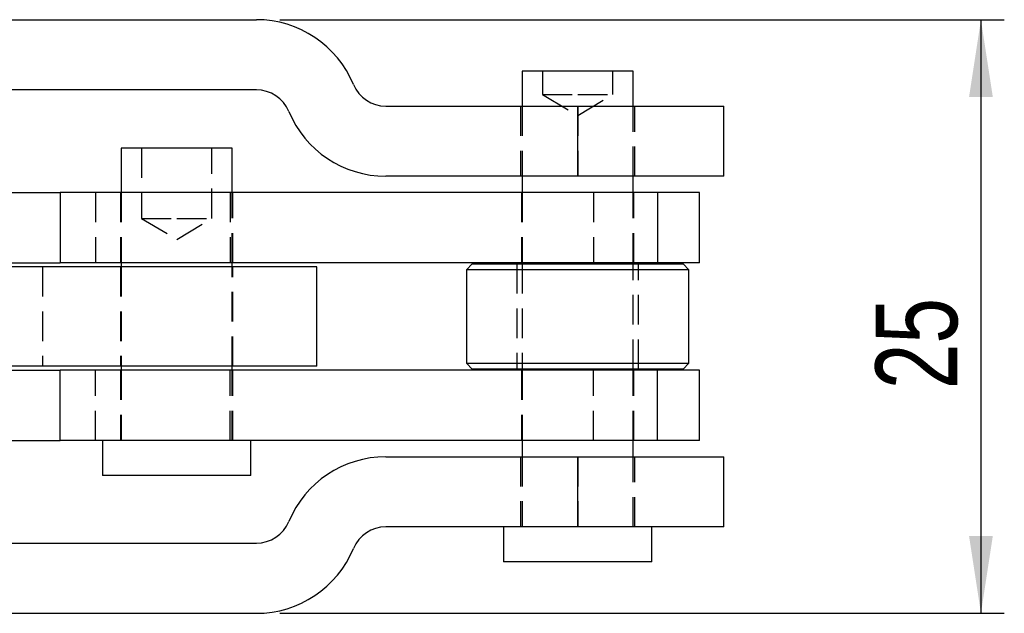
# Model space of a CAD drawing. Extents: x 27 to 387, y 27 to 288.
# Tile 6 of 19: x 163 to 205, y 30 to 55. Entities that reach past the tile are written whole.
import ezdxf

# ---------------------------------------------------------------- set-up
doc = ezdxf.new("R2010")
doc.units = 0
doc.linetypes.add('HIDDEN', pattern=[1.905, 1.27, -0.635])
doc.layers.get('0').update_dxf_attribs({"linetype": 'CONTINUOUS'})
doc.styles.add('SLDTEXTSTYLE0', font='TXT', dxfattribs={"width": 0.75})
doc.dimstyles.new('SLDDIMSTYLE3', dxfattribs={"dimtxt": 3.5, "dimasz": 3.302, "dimexe": 0, "dimexo": 0.0625, "dimgap": 0.875, "dimtad": 1, "dimdec": 0, "dimrnd": 1e-09, "dimzin": 12, "dimtxsty": 'SLDTEXTSTYLE0', "dimsah": 1, "dimcen": 0.09, "dimazin": 3, "dimtfac": 1, "dimtdec": 0, "dimtofl": 0, "dimtmove": 0, "dimatfit": 3, "dimtolj": 1, "dimtzin": 12})

# ---------------------------------------------------------------- blocks, each defined once
blk = doc.blocks.new('_D_5')
at = {"color": 179, "linetype": 'CONTINUOUS'}
for p, q in [((173.969, 55.007), (204.976, 55.007)), ((203.976, 55.007), (203.976, 29.607)), ((173.969, 29.607), (204.976, 29.607))]:
    blk.add_line(p, q, dxfattribs=at)
for points in [[(203.976, 55.007), (203.468, 51.705), (204.484, 51.705)], [(203.976, 29.607), (204.484, 32.909), (203.468, 32.909)]]:
    blk.add_solid(points, dxfattribs=at)
at = {"color": 179, "linetype": 'CONTINUOUS', "insert": (199.464, 39.195, -43.502), "char_height": 3.5, "attachment_point": 1, "rotation": 90, "style": 'SLDTEXTSTYLE0'}
blk.add_mtext('25', dxfattribs=at)

msp = doc.modelspace()

# ---------------------------------------------------------------- linework, layer by layer
at = {"color": 7, "linetype": 'CONTINUOUS'}
for p, q in [((128.8323, 55.0073), (172.9686, 55.0073)), ((184.3374, 52.8073), (184.3374, 51.3073)), ((189.0999, 52.8073), (184.3374, 52.8073)), ((189.0999, 51.3073), (189.0999, 52.8073)), ((172.9686, 52.0073), (149.0883, 52.0073)), ((178.5103, 51.3073), (186.7186, 51.3073)), ((186.7186, 48.3073), (186.7186, 51.3073)), ((186.7186, 51.3073), (192.9686, 51.3073)), ((192.9686, 48.3073), (192.9686, 51.3073)), ((167.1773, 49.5073), (167.1773, 47.6073)), ((171.9398, 49.5073), (167.1773, 49.5073)), ((171.9398, 47.6073), (171.9398, 49.5073)), ((186.7186, 48.3073), (178.5103, 48.3073)), ((184.3374, 48.3073), (184.3374, 47.6073)), ((192.9686, 48.3073), (186.7186, 48.3073)), ((189.0999, 47.6073), (189.0999, 48.3073)), ((153.8713, 47.6073), (164.5739, 47.6073)), ((164.5739, 47.6073), (164.5739, 44.6073)), ((190.1283, 47.6073), (164.5739, 47.6073)), ((190.1283, 47.6073), (190.1283, 44.6073)), ((191.9286, 47.6073), (190.1283, 47.6073)), ((191.9286, 44.6073), (191.9286, 47.6073)), ((153.8713, 44.6073), (164.5739, 44.6073)), ((175.5466, 44.4323), (161.7426, 44.4323)), ((190.1283, 44.6073), (164.5739, 44.6073)), ((167.1773, 44.6073), (167.1773, 44.4323)), ((171.9398, 44.4323), (171.9398, 44.6073)), ((175.5466, 44.4323), (175.5466, 40.1823)), ((175.5586, 44.4323), (175.5466, 44.4323)), ((175.5586, 40.1823), (175.5586, 44.4323)), ((182.2061, 44.5573), (181.9561, 44.3073)), ((181.9561, 44.3073), (181.9561, 40.3073)), ((190.1834, 44.3073), (181.9561, 44.3073)), ((182.2061, 44.5573), (190.0015, 44.5573)), ((184.3374, 44.6073), (184.3374, 44.5573)), ((189.0999, 44.5573), (189.0999, 44.6073)), ((190.0015, 44.5573), (191.2311, 44.5573)), ((191.9286, 44.6073), (190.1283, 44.6073)), ((191.4811, 44.3073), (190.1834, 44.3073)), ((191.4811, 44.3073), (191.2311, 44.5573)), ((191.4811, 40.3073), (191.4811, 44.3073)), ((175.5466, 40.1823), (161.7426, 40.1823)), ((167.1773, 40.1823), (167.1773, 40.0073)), ((171.9398, 40.0073), (171.9398, 40.1823)), ((175.5586, 40.1823), (175.5466, 40.1823)), ((181.9561, 40.3073), (182.2061, 40.0573)), ((181.9561, 40.3073), (191.4811, 40.3073)), ((191.2311, 40.0573), (182.2061, 40.0573)), ((184.3374, 40.0573), (184.3374, 40.0073)), ((189.0999, 40.0073), (189.0999, 40.0573)), ((191.2311, 40.0573), (191.4811, 40.3073)), ((153.8713, 40.0073), (164.5739, 40.0073)), ((164.5739, 37.0073), (164.5739, 40.0073)), ((190.1283, 40.0073), (164.5739, 40.0073)), ((190.1283, 37.0073), (190.1283, 40.0073)), ((191.9286, 40.0073), (190.1283, 40.0073)), ((191.9286, 37.0073), (191.9286, 40.0073)), ((153.8713, 37.0073), (164.5739, 37.0073)), ((190.1283, 37.0073), (164.5739, 37.0073)), ((166.3836, 37.0073), (166.3836, 35.5073)), ((172.7336, 35.5073), (172.7336, 37.0073)), ((184.3374, 37.0073), (184.3374, 36.3073)), ((189.0999, 36.3073), (189.0999, 37.0073)), ((191.9286, 37.0073), (190.1283, 37.0073)), ((178.5103, 36.3073), (186.7186, 36.3073)), ((186.7186, 33.3073), (186.7186, 36.3073)), ((186.7186, 36.3073), (192.9686, 36.3073)), ((192.9686, 33.3073), (192.9686, 36.3073)), ((172.7336, 35.5073), (166.3836, 35.5073)), ((186.7186, 33.3073), (178.5103, 33.3073)), ((183.5436, 33.3073), (183.5436, 31.8073)), ((192.9686, 33.3073), (186.7186, 33.3073)), ((189.8936, 31.8073), (189.8936, 33.3073)), ((149.0868, 32.6073), (172.9686, 32.6073)), ((189.8936, 31.8073), (183.5436, 31.8073)), ((128.8323, 29.6073), (172.9686, 29.6073))]:
    msp.add_line(p, q, dxfattribs=at)
at = {"color": 7, "linetype": 'HIDDEN'}
for p, q in [((185.2186, 52.8073), (185.2186, 51.8073)), ((188.2186, 51.8073), (188.2186, 52.8073)), ((185.2186, 51.8073), (186.7186, 51.8073)), ((185.2186, 51.8073), (186.7186, 50.906)), ((186.7186, 51.8073), (188.2186, 51.8073)), ((186.7186, 50.906), (188.2186, 51.8073)), ((184.2686, 51.3073), (184.2686, 48.3073)), ((184.3374, 51.3073), (184.3374, 48.3073)), ((186.7186, 51.3073), (186.7186, 48.3073)), ((189.0999, 48.3073), (189.0999, 51.3073)), ((189.1686, 48.3073), (189.1686, 51.3073)), ((168.0586, 49.5073), (168.0586, 46.5073)), ((171.0586, 46.5073), (171.0586, 49.5073)), ((166.0906, 47.6073), (166.0906, 44.6073)), ((167.1586, 47.6073), (167.1586, 44.6073)), ((167.1773, 47.6073), (167.1773, 44.6073)), ((171.8404, 47.6073), (171.8404, 44.6073)), ((171.9398, 44.6073), (171.9398, 47.6073)), ((171.9586, 44.6073), (171.9586, 47.6073)), ((184.3186, 47.6073), (184.3186, 44.6073)), ((184.3374, 47.6073), (184.3374, 44.6073)), ((187.4018, 47.6073), (187.4018, 44.6073)), ((189.0999, 44.6073), (189.0999, 47.6073)), ((189.1186, 44.6073), (189.1186, 47.6073)), ((168.0586, 46.5073), (169.5586, 46.5073)), ((168.0586, 46.5073), (169.5586, 45.606)), ((169.5586, 46.5073), (171.0586, 46.5073)), ((169.5586, 45.606), (171.0586, 46.5073)), ((163.8123, 44.4323), (163.8123, 40.1823)), ((167.1586, 44.4323), (167.1586, 40.1823)), ((167.1773, 44.4323), (167.1773, 40.1823)), ((171.9398, 40.1823), (171.9398, 44.4323)), ((171.9586, 40.1823), (171.9586, 44.4323)), ((184.1186, 44.5573), (184.1186, 40.0573)), ((184.3374, 44.5573), (184.3374, 40.0573)), ((189.0999, 40.0573), (189.0999, 44.5573)), ((189.3186, 40.0573), (189.3186, 44.5573)), ((166.0906, 37.0073), (166.0906, 40.0073)), ((167.1586, 40.0073), (167.1586, 37.0073)), ((167.1773, 40.0073), (167.1773, 37.0073)), ((171.8404, 37.0073), (171.8404, 40.0073)), ((171.9398, 37.0073), (171.9398, 40.0073)), ((171.9586, 37.0073), (171.9586, 40.0073)), ((184.3186, 40.0073), (184.3186, 37.0073)), ((184.3374, 40.0073), (184.3374, 37.0073)), ((187.4018, 37.0073), (187.4018, 40.0073)), ((189.0999, 37.0073), (189.0999, 40.0073)), ((189.1186, 37.0073), (189.1186, 40.0073)), ((184.2686, 36.3073), (184.2686, 33.3073)), ((184.3374, 36.3073), (184.3374, 33.3073)), ((186.7186, 36.3073), (186.7186, 33.3073)), ((189.0999, 33.3073), (189.0999, 36.3073)), ((189.1686, 33.3073), (189.1686, 36.3073))]:
    msp.add_line(p, q, dxfattribs=at)
at = {"color": 7, "linetype": 'CONTINUOUS'}
for centre, radius, start, end in [((172.9686, 50.5073), 4.5, 22.54031, 90), ((172.9686, 50.5073), 1.5, 22.54031, 90), ((178.5103, 52.8073), 1.5, 202.54031, 270), ((178.5103, 52.8073), 4.5, 202.54031, 270), ((178.5103, 31.8073), 4.5, 90, 157.45969), ((172.9686, 34.1073), 1.5, 270, 337.45969), ((178.5103, 31.8073), 1.5, 90, 157.45969), ((172.9686, 34.1073), 4.5, 270, 337.45969)]:
    msp.add_arc(centre, radius, start, end, dxfattribs=at)

# ---------------------------------------------------------------- dimensions: what is measured, and where the dimension line sits
at = {"color": 179, "linetype": 'CONTINUOUS'}
dim = msp.add_linear_dim(base=(203.9761, 29.6073), p1=(172.9686, 55.0073), p2=(172.9686, 29.6073), angle=90, dimstyle='SLDDIMSTYLE3', dxfattribs=at)
dim.commit()
dim.dimension.update_dxf_attribs({"geometry": '_D_5', "text_midpoint": (203.9761, 43.2026), "dimtype": 160})

doc.saveas('drawing.dxf')
